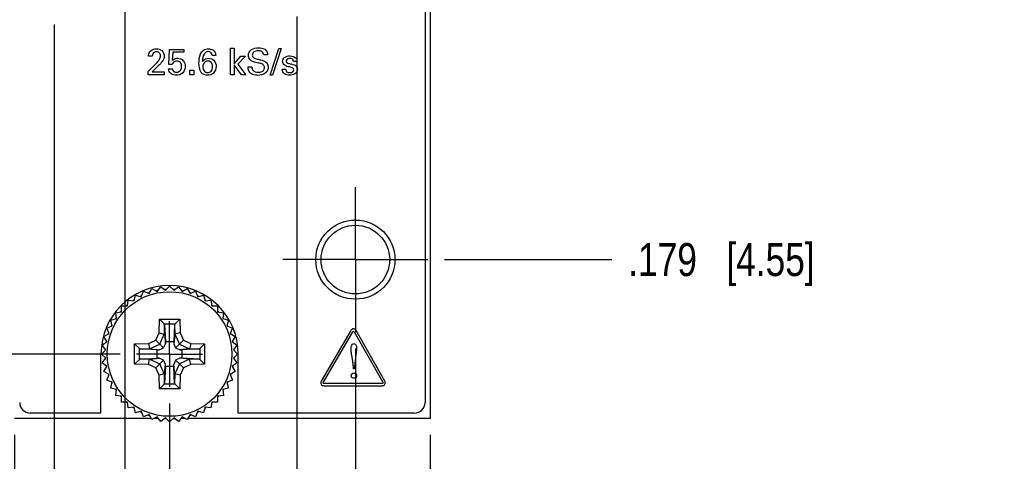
# Model space of a CAD drawing. Header units: inches. Extents: x 0 to 34, y 0 to 22.
# Tile 4 of 47: x 8.5 to 12.2, y 5.6 to 7.2. Entities that reach past the tile are written whole.
import ezdxf

# ---------------------------------------------------------------- set-up
doc = ezdxf.new("R2010")
doc.units = ezdxf.units.IN
doc.header["$LTSCALE"] = 1.87
doc.header["$MEASUREMENT"] = 0
doc.linetypes.add('CENTER', pattern=[0.6, 0.375, -0.075, 0.075, -0.075])
doc.layers.get('0').update_dxf_attribs({"linetype": 'CONTINUOUS'})
for name, color, linetype in [('02___PRT_ALL_AXES', 7, 'CONTINUOUS'), ('DEFAULT_1', 7, 'CENTER'), ('DIMENSIONS', 7, 'CONTINUOUS')]:
    doc.layers.add(name, color=color, linetype=linetype)
doc.styles.get("Standard").update_dxf_attribs({"font": 'txt', "width": 0.8})
doc.dimstyles.new('DIMSTYLE_1', dxfattribs={"dimtxt": 0.125, "dimasz": 0.18, "dimexe": 0.125, "dimexo": 0.0625, "dimgap": 0.09, "dimtad": 0, "dimtih": 1, "dimtoh": 1, "dimdec": 3, "dimlfac": 0.5, "dimzin": 4, "dimdsep": 46, "dimtxsty": 'STANDARD', "dimblk": '_FILLED', "dimblk1": '_FILLED', "dimblk2": '_FILLED', "dimcen": 0.09, "dimadec": 0, "dimazin": 0, "dimtp": 0.001, "dimtm": 0.001, "dimtfac": 1, "dimtdec": 3, "dimtofl": 0, "dimtmove": 0, "dimatfit": 3, "dimldrblk": '_FILLED', "dimfxl": 1, "dimtolj": 1, "dimtzin": 4, "dimarcsym": 0})

# ---------------------------------------------------------------- blocks, each defined once
blk = doc.blocks.new('*D0')
at = {"layer": 'DIMENSIONS', "color": 2, "linetype": 'CONTINUOUS'}
blk.add_line((8.4932, 5.6614), (8.4932, 5.0364), dxfattribs=at)
at = {"layer": 'DIMENSIONS', "color": 2, "linetype": 'CONTINUOUS', "insert": (8.4307, 4.9739), "char_height": 0.125, "width": 1.125, "attachment_point": 3, "rotation": 90, "line_spacing_factor": 0.9}
blk.add_mtext('.294{\\Ftxt.shx;\\W1.000000;\\H0.125000; }[7.47]', dxfattribs=at)
blk = doc.blocks.new('_FILLED')
at = {"color": 0, "linetype": 'BYBLOCK'}
blk.add_solid([(0, 0), (-1, 0.174), (-1, -0.174)], dxfattribs=at)
blk = doc.blocks.new('*D1')
at = {"layer": 'DIMENSIONS', "color": 2, "linetype": 'CONTINUOUS'}
blk.add_line((9.0812, 5.7804), (9.0812, 5.0364), dxfattribs=at)
at = {"layer": 'DIMENSIONS', "color": 2, "linetype": 'CONTINUOUS', "insert": (9.0187, 4.9739), "char_height": 0.125, "width": 0.825, "attachment_point": 3, "rotation": 90, "line_spacing_factor": 0.9}
blk.add_mtext('.000{\\Ftxt.shx;\\W1.000000;\\H0.125000; }[0]', dxfattribs=at)
blk = doc.blocks.new('*D2')
at = {"layer": 'DIMENSIONS', "color": 2, "linetype": 'CONTINUOUS'}
blk.add_line((8.6432, 7.2174), (8.6432, 5.0364), dxfattribs=at)
at = {"layer": 'DIMENSIONS', "color": 2, "linetype": 'CONTINUOUS', "insert": (8.5807, 4.9739), "char_height": 0.125, "width": 1.125, "attachment_point": 3, "rotation": 90, "line_spacing_factor": 0.9}
blk.add_mtext('.219{\\Ftxt.shx;\\W1.000000;\\H0.125000; }[5.56]', dxfattribs=at)
blk = doc.blocks.new('*D3')
at = {"layer": 'DIMENSIONS', "color": 2, "linetype": 'CONTINUOUS'}
blk.add_line((9.7852, 5.9884), (9.7852, 5.0364), dxfattribs=at)
at = {"layer": 'DIMENSIONS', "color": 2, "linetype": 'CONTINUOUS', "insert": (9.7227, 4.9739), "char_height": 0.125, "width": 1.125, "attachment_point": 3, "rotation": 90, "line_spacing_factor": 0.9}
blk.add_mtext('.352{\\Ftxt.shx;\\W1.000000;\\H0.125000; }[8.94]', dxfattribs=at)
blk = doc.blocks.new('*D4')
at = {"layer": 'DIMENSIONS', "color": 2, "linetype": 'CONTINUOUS'}
blk.add_line((10.0692, 5.6614), (10.0692, 5.0364), dxfattribs=at)
at = {"layer": 'DIMENSIONS', "color": 2, "linetype": 'CONTINUOUS', "insert": (10.0067, 4.9739), "char_height": 0.125, "width": 1.225, "attachment_point": 3, "rotation": 90, "line_spacing_factor": 0.9}
blk.add_mtext('.494{\\Ftxt.shx;\\W1.000000;\\H0.125000; }[12.55]', dxfattribs=at)
blk = doc.blocks.new('*D5')
at = {"layer": 'DIMENSIONS', "color": 2, "linetype": 'CONTINUOUS'}
blk.add_line((9.5632, 7.2474), (9.5632, 5.0364), dxfattribs=at)
at = {"layer": 'DIMENSIONS', "color": 2, "linetype": 'CONTINUOUS', "insert": (9.5007, 4.9739), "char_height": 0.125, "width": 1.125, "attachment_point": 3, "rotation": 90, "line_spacing_factor": 0.9}
blk.add_mtext('.241{\\Ftxt.shx;\\W1.000000;\\H0.125000; }[6.12]', dxfattribs=at)
blk = doc.blocks.new('*D6')
at = {"layer": 'DIMENSIONS', "color": 2, "linetype": 'CONTINUOUS'}
blk.add_line((8.9122, 7.6211), (8.9122, 5.0364), dxfattribs=at)
at = {"layer": 'DIMENSIONS', "color": 2, "linetype": 'CONTINUOUS', "insert": (8.8497, 4.9739), "char_height": 0.125, "width": 1.925, "attachment_point": 3, "rotation": 90, "line_spacing_factor": 0.9}
blk.add_mtext('PIN 1-A .084{\\Ftxt.shx;\\W1.000000;\\H0.125000; }[2.15]', dxfattribs=at)
blk = doc.blocks.new('*D14')
at = {"layer": 'DIMENSIONS', "color": 2, "linetype": 'CONTINUOUS'}
blk.add_line((8.4307, 5.7239), (7.8057, 5.7239), dxfattribs=at)
at = {"layer": 'DIMENSIONS', "color": 2, "linetype": 'CONTINUOUS', "insert": (7.7432, 5.7864), "char_height": 0.125, "width": 1.025, "attachment_point": 3, "line_spacing_factor": 0.9}
blk.add_mtext('.122{\\Ftxt.shx;\\W1.000000;\\H0.125000; }[3.1]', dxfattribs=at)
blk = doc.blocks.new('*D15')
at = {"layer": 'DIMENSIONS', "color": 2, "linetype": 'CONTINUOUS'}
blk.add_line((8.8937, 5.9679), (7.8057, 5.9679), dxfattribs=at)
at = {"layer": 'DIMENSIONS', "color": 2, "linetype": 'CONTINUOUS', "insert": (7.7432, 6.0304), "char_height": 0.125, "width": 0.825, "attachment_point": 3, "line_spacing_factor": 0.9}
blk.add_mtext('.000{\\Ftxt.shx;\\W1.000000;\\H0.125000; }[0]', dxfattribs=at)
blk = doc.blocks.new('*D16')
at = {"layer": 'DIMENSIONS', "color": 2, "linetype": 'CONTINUOUS'}
blk.add_line((8.5847, 7.3099), (7.8057, 7.3099), dxfattribs=at)
at = {"layer": 'DIMENSIONS', "color": 2, "linetype": 'CONTINUOUS', "insert": (7.7432, 7.3724), "char_height": 0.125, "width": 1.225, "attachment_point": 3, "line_spacing_factor": 0.9}
blk.add_mtext('.671{\\Ftxt.shx;\\W1.000000;\\H0.125000; }[17.04]', dxfattribs=at)
blk = doc.blocks.new('*D17')
at = {"layer": 'DIMENSIONS', "color": 2, "linetype": 'CONTINUOUS'}
blk.add_line((8.8418, 7.6879), (7.8057, 7.6879), dxfattribs=at)
at = {"layer": 'DIMENSIONS', "color": 2, "linetype": 'CONTINUOUS', "insert": (7.7432, 7.7504), "char_height": 0.125, "width": 2.025, "attachment_point": 3, "line_spacing_factor": 0.9}
blk.add_mtext('PIN 1-A .860{\\Ftxt.shx;\\W1.000000;\\H0.125000; }[21.84]', dxfattribs=at)
blk = doc.blocks.new('*D18')
at = {"layer": 'DIMENSIONS', "color": 2, "linetype": 'CONTINUOUS'}
blk.add_line((8.5847, 14.2639), (7.8057, 14.2639), dxfattribs=at)
at = {"layer": 'DIMENSIONS', "color": 2, "linetype": 'CONTINUOUS', "insert": (7.7432, 14.3264), "char_height": 0.125, "width": 1.425, "attachment_point": 3, "line_spacing_factor": 0.9}
blk.add_mtext('4.148{\\Ftxt.shx;\\W1.000000;\\H0.125000; }[105.36]', dxfattribs=at)
blk = doc.blocks.new('*D21')
at = {"layer": 'DIMENSIONS', "color": 2, "linetype": 'CONTINUOUS'}
blk.add_line((10.1317, 15.8519), (10.7567, 15.8519), dxfattribs=at)
at = {"layer": 'DIMENSIONS', "color": 2, "linetype": 'CONTINUOUS', "insert": (10.8192, 15.9144), "char_height": 0.125, "width": 1.425, "attachment_point": 1, "line_spacing_factor": 0.9}
blk.add_mtext('4.942{\\Ftxt.shx;\\W1.000000;\\H0.125000; }[125.53]', dxfattribs=at)
blk = doc.blocks.new('*D22')
at = {"layer": 'DIMENSIONS', "color": 2, "linetype": 'CONTINUOUS'}
blk.add_line((9.6687, 15.6079), (10.7567, 15.6079), dxfattribs=at)
at = {"layer": 'DIMENSIONS', "color": 2, "linetype": 'CONTINUOUS', "insert": (10.8192, 15.6704), "char_height": 0.125, "width": 1.425, "attachment_point": 1, "line_spacing_factor": 0.9}
blk.add_mtext('4.820{\\Ftxt.shx;\\W1.000000;\\H0.125000; }[122.43]', dxfattribs=at)
blk = doc.blocks.new('*D23')
at = {"layer": 'DIMENSIONS', "color": 2, "linetype": 'CONTINUOUS'}
blk.add_line((9.9617, 14.2999), (10.7567, 14.2999), dxfattribs=at)
at = {"layer": 'DIMENSIONS', "color": 2, "linetype": 'CONTINUOUS', "insert": (10.8192, 14.3624), "char_height": 0.125, "width": 1.425, "attachment_point": 1, "line_spacing_factor": 0.9}
blk.add_mtext('4.166{\\Ftxt.shx;\\W1.000000;\\H0.125000; }[105.82]', dxfattribs=at)
blk = doc.blocks.new('*D24')
at = {"layer": 'DIMENSIONS', "color": 2, "linetype": 'CONTINUOUS'}
blk.add_line((9.9617, 13.3179), (10.7567, 13.3179), dxfattribs=at)
at = {"layer": 'DIMENSIONS', "color": 2, "linetype": 'CONTINUOUS', "insert": (10.8192, 13.3804), "char_height": 0.125, "width": 1.325, "attachment_point": 1, "line_spacing_factor": 0.9}
blk.add_mtext('3.675{\\Ftxt.shx;\\W1.000000;\\H0.125000; }[93.35]', dxfattribs=at)
blk = doc.blocks.new('*D25')
at = {"layer": 'DIMENSIONS', "color": 2, "linetype": 'CONTINUOUS'}
blk.add_line((9.9617, 8.4159), (10.7567, 8.4159), dxfattribs=at)
at = {"layer": 'DIMENSIONS', "color": 2, "linetype": 'CONTINUOUS', "insert": (10.8192, 8.4784), "char_height": 0.125, "width": 1.325, "attachment_point": 1, "line_spacing_factor": 0.9}
blk.add_mtext('1.224{\\Ftxt.shx;\\W1.000000;\\H0.125000; }[31.09]', dxfattribs=at)
blk = doc.blocks.new('*D26')
at = {"layer": 'DIMENSIONS', "color": 2, "linetype": 'CONTINUOUS'}
blk.add_line((9.9617, 7.4339), (10.7567, 7.4339), dxfattribs=at)
at = {"layer": 'DIMENSIONS', "color": 2, "linetype": 'CONTINUOUS', "insert": (10.8192, 7.4964), "char_height": 0.125, "width": 1.225, "attachment_point": 1, "line_spacing_factor": 0.9}
blk.add_mtext('.733{\\Ftxt.shx;\\W1.000000;\\H0.125000; }[18.62]', dxfattribs=at)
blk = doc.blocks.new('*D27')
at = {"layer": 'DIMENSIONS', "color": 2, "linetype": 'CONTINUOUS'}
blk.add_line((10.1227, 6.3259), (10.7567, 6.3259), dxfattribs=at)
at = {"layer": 'DIMENSIONS', "color": 2, "linetype": 'CONTINUOUS', "insert": (10.8192, 6.3884), "char_height": 0.125, "width": 1.125, "attachment_point": 1, "line_spacing_factor": 0.9}
blk.add_mtext('.179{\\Ftxt.shx;\\W1.000000;\\H0.125000; }[4.55]', dxfattribs=at)

msp = doc.modelspace()

# ---------------------------------------------------------------- linework, layer by layer
at = {"color": 7, "linetype": 'CONTINUOUS'}
for p, q in [((10.0692, 15.8519), (10.0692, 5.7239)), ((10.0492, 15.7919), (10.0492, 5.7839)), ((8.9741, 6.1851), (8.9826, 6.2058)), ((8.9826, 6.2058), (9.0033, 6.1972)), ((9.0033, 6.1972), (9.0145, 6.2166)), ((9.0145, 6.2166), (9.0339, 6.2054)), ((9.0339, 6.2054), (9.0476, 6.2232)), ((9.0476, 6.2232), (9.0653, 6.2095)), ((9.0653, 6.2095), (9.0812, 6.2254)), ((9.0812, 6.2254), (9.097, 6.2095)), ((9.097, 6.2095), (9.1148, 6.2232)), ((9.1148, 6.2232), (9.1284, 6.2054)), ((9.1284, 6.2054), (9.1478, 6.2166)), ((9.1478, 6.2166), (9.159, 6.1972)), ((9.159, 6.1972), (9.1797, 6.2058)), ((9.1797, 6.2058), (9.1883, 6.1851)), ((8.9215, 6.15), (8.9244, 6.1722)), ((8.9244, 6.1722), (8.9466, 6.1692)), ((8.9466, 6.1692), (8.9524, 6.1909)), ((8.9524, 6.1909), (8.9741, 6.1851)), ((9.1883, 6.1851), (9.2099, 6.1909)), ((9.2099, 6.1909), (9.2157, 6.1692)), ((9.2157, 6.1692), (9.2379, 6.1722)), ((9.2379, 6.1722), (9.2408, 6.15)), ((8.8769, 6.1246), (8.8991, 6.1276)), ((8.8798, 6.1024), (8.8769, 6.1246)), ((8.8991, 6.15), (8.9215, 6.15)), ((8.8991, 6.1276), (8.8991, 6.15)), ((8.9197, 6.1521), (8.9194, 6.1519)), ((9.2408, 6.15), (9.2632, 6.15)), ((9.2632, 6.15), (9.2632, 6.1276)), ((9.2632, 6.1276), (9.2854, 6.1246)), ((9.2854, 6.1246), (9.2825, 6.1024)), ((8.8582, 6.0966), (8.8798, 6.1024)), ((8.864, 6.075), (8.8582, 6.0966)), ((9.0415, 6.048), (9.0424, 6.1004)), ((9.0424, 6.1004), (9.12, 6.1004)), ((9.0424, 6.1004), (9.0601, 6.0824)), ((9.0601, 6.0824), (9.1023, 6.0824)), ((9.12, 6.1004), (9.1023, 6.0824)), ((9.12, 6.1004), (9.1209, 6.048)), ((9.2825, 6.1024), (9.3042, 6.0966)), ((9.3042, 6.0966), (9.2984, 6.075)), ((8.8325, 6.0345), (8.8519, 6.0457)), ((8.8433, 6.0664), (8.864, 6.075)), ((8.8519, 6.0457), (8.8433, 6.0664)), ((8.8492, 6.0467), (8.849, 6.0462)), ((9.029, 6.02), (9.0415, 6.048)), ((9.0415, 6.048), (9.0612, 6.0436)), ((9.0614, 6.0433), (9.062, 6.0785)), ((9.062, 6.0785), (9.0654, 6.0149)), ((9.1003, 6.0785), (9.0969, 6.0149)), ((9.1003, 6.0785), (9.101, 6.0433)), ((9.1209, 6.048), (9.1011, 6.0436)), ((9.1209, 6.048), (9.1333, 6.02)), ((9.2984, 6.075), (9.3191, 6.0664)), ((9.3191, 6.0664), (9.3105, 6.0457)), ((9.3105, 6.0457), (9.3299, 6.0345)), ((8.8259, 6.0015), (8.8437, 6.0151)), ((8.8437, 6.0151), (8.8325, 6.0345)), ((8.9487, 6.0067), (9.0011, 6.0076)), ((9.0011, 6.0076), (9.029, 6.02)), ((9.0011, 6.0076), (9.0055, 5.9879)), ((9.029, 6.02), (9.044, 6.005)), ((9.044, 6.005), (9.0612, 6.0436)), ((9.0581, 5.9909), (9.0653, 6.0071)), ((9.0612, 6.0436), (9.0614, 6.0433)), ((9.0614, 6.0433), (9.0653, 6.0071)), ((9.0653, 6.0071), (9.0654, 6.0149)), ((9.0654, 6.0149), (9.0969, 6.0149)), ((9.0969, 6.0149), (9.097, 6.0071)), ((9.101, 6.0433), (9.097, 6.0071)), ((9.097, 6.0071), (9.1042, 5.9909)), ((9.101, 6.0433), (9.1011, 6.0436)), ((9.1011, 6.0436), (9.1183, 6.005)), ((9.1333, 6.02), (9.1183, 6.005)), ((9.1333, 6.02), (9.1613, 6.0076)), ((9.1613, 6.0076), (9.1569, 5.9879)), ((9.1613, 6.0076), (9.2137, 6.0067)), ((9.3299, 6.0345), (9.3187, 6.0151)), ((9.3187, 6.0151), (9.3364, 6.0015)), ((8.8237, 5.9679), (8.8395, 5.9837)), ((8.8395, 5.9837), (8.8259, 6.0015)), ((8.9487, 5.9291), (8.9487, 6.0067)), ((8.9487, 6.0067), (8.9666, 5.989)), ((8.9666, 5.9468), (8.9666, 5.989)), ((8.9706, 5.9871), (9.0058, 5.9877)), ((9.0341, 5.9836), (8.9706, 5.9871)), ((9.0055, 5.9879), (9.044, 6.005)), ((9.0058, 5.9877), (9.0055, 5.9879)), ((9.0058, 5.9877), (9.042, 5.9838)), ((9.0341, 5.9836), (9.042, 5.9838)), ((9.0341, 5.9522), (9.0341, 5.9836)), ((9.042, 5.9838), (9.0581, 5.9909)), ((9.044, 6.005), (9.0581, 5.9909)), ((9.1183, 6.005), (9.1042, 5.9909)), ((9.1042, 5.9909), (9.1203, 5.9838)), ((9.1183, 6.005), (9.1569, 5.9879)), ((9.1566, 5.9877), (9.1203, 5.9838)), ((9.1203, 5.9838), (9.1282, 5.9836)), ((9.1918, 5.9871), (9.1282, 5.9836)), ((9.1282, 5.9836), (9.1282, 5.9522)), ((9.1569, 5.9879), (9.1566, 5.9877)), ((9.1566, 5.9877), (9.1918, 5.9871)), ((9.2137, 6.0067), (9.1957, 5.9889)), ((9.1957, 5.9889), (9.1957, 5.9468)), ((9.2137, 6.0067), (9.2137, 5.9291)), ((9.3364, 6.0015), (9.3228, 5.9837)), ((9.3228, 5.9837), (9.3387, 5.9679)), ((8.8395, 5.9521), (8.8237, 5.9679)), ((8.8259, 5.9343), (8.8395, 5.9521)), ((8.8437, 5.9206), (8.8259, 5.9343)), ((8.9487, 5.9291), (8.9666, 5.9468)), ((8.9706, 5.9487), (9.0341, 5.9522)), ((9.0058, 5.9481), (8.9706, 5.9487)), ((9.0011, 5.9282), (9.0055, 5.9479)), ((9.0055, 5.9479), (9.0058, 5.9481)), ((9.0055, 5.9479), (9.044, 5.9307)), ((9.0058, 5.9481), (9.042, 5.952)), ((9.042, 5.952), (9.0341, 5.9522)), ((9.0581, 5.9448), (9.042, 5.952)), ((9.044, 5.9307), (9.0581, 5.9448)), ((9.0653, 5.9287), (9.0581, 5.9448)), ((9.1042, 5.9448), (9.097, 5.9287)), ((9.1203, 5.952), (9.1042, 5.9448)), ((9.1183, 5.9307), (9.1042, 5.9448)), ((9.1569, 5.9479), (9.1183, 5.9307)), ((9.1282, 5.9522), (9.1203, 5.952)), ((9.1566, 5.9481), (9.1203, 5.952)), ((9.1918, 5.9487), (9.1282, 5.9522)), ((9.1918, 5.9487), (9.1566, 5.9481)), ((9.1566, 5.9481), (9.1569, 5.9479)), ((9.1613, 5.9282), (9.1569, 5.9479)), ((9.2137, 5.9291), (9.1957, 5.9468)), ((9.3364, 5.9343), (9.3187, 5.9206)), ((9.3387, 5.9679), (9.3228, 5.9521)), ((9.3228, 5.9521), (9.3364, 5.9343)), ((8.8325, 5.9012), (8.8437, 5.9206)), ((8.8519, 5.89), (8.8325, 5.9012)), ((9.0011, 5.9282), (8.9487, 5.9291)), ((9.029, 5.9157), (9.0011, 5.9282)), ((9.029, 5.9157), (9.044, 5.9307)), ((9.0415, 5.8878), (9.029, 5.9157)), ((9.0612, 5.8922), (9.044, 5.9307)), ((9.0614, 5.8925), (9.0653, 5.9287)), ((9.0654, 5.9209), (9.062, 5.8573)), ((9.0654, 5.9209), (9.0653, 5.9287)), ((9.0969, 5.9209), (9.0654, 5.9209)), ((9.0969, 5.9209), (9.097, 5.9287)), ((9.1003, 5.8573), (9.0969, 5.9209)), ((9.101, 5.8925), (9.097, 5.9287)), ((9.1183, 5.9307), (9.1011, 5.8922)), ((9.1333, 5.9157), (9.1183, 5.9307)), ((9.1333, 5.9157), (9.1209, 5.8878)), ((9.1613, 5.9282), (9.1333, 5.9157)), ((9.2137, 5.9291), (9.1613, 5.9282)), ((9.3299, 5.9012), (9.3105, 5.89)), ((9.3187, 5.9206), (9.3299, 5.9012)), ((8.8433, 5.8694), (8.8519, 5.89)), ((8.864, 5.8608), (8.8433, 5.8694)), ((8.8582, 5.8391), (8.864, 5.8608)), ((9.0612, 5.8922), (9.0415, 5.8878)), ((9.0424, 5.8354), (9.0415, 5.8878)), ((9.0614, 5.8925), (9.0612, 5.8922)), ((9.062, 5.8573), (9.0614, 5.8925)), ((9.101, 5.8925), (9.1003, 5.8573)), ((9.1011, 5.8922), (9.101, 5.8925)), ((9.1209, 5.8878), (9.1011, 5.8922)), ((9.1209, 5.8878), (9.12, 5.8354)), ((9.3191, 5.8694), (9.2984, 5.8608)), ((9.2984, 5.8608), (9.3042, 5.8391)), ((9.3105, 5.89), (9.3191, 5.8694)), ((8.8798, 5.8334), (8.8582, 5.8391)), ((8.8769, 5.8111), (8.8798, 5.8334)), ((9.0601, 5.8534), (9.0424, 5.8354)), ((9.12, 5.8354), (9.0424, 5.8354)), ((9.1023, 5.8534), (9.0601, 5.8534)), ((9.12, 5.8354), (9.1022, 5.8534)), ((9.3042, 5.8391), (9.2825, 5.8334)), ((9.2825, 5.8334), (9.2854, 5.8111)), ((8.8991, 5.8082), (8.8769, 5.8111)), ((8.8991, 5.7858), (8.8991, 5.8082)), ((8.9215, 5.7858), (8.8991, 5.7858)), ((8.9244, 5.7636), (8.9215, 5.7858)), ((9.2408, 5.7858), (9.2379, 5.7636)), ((9.2632, 5.7858), (9.2408, 5.7858)), ((9.2854, 5.8111), (9.2632, 5.8082)), ((9.2632, 5.8082), (9.2632, 5.7858)), ((8.9466, 5.7665), (8.9244, 5.7636)), ((8.9524, 5.7449), (8.9466, 5.7665)), ((8.9741, 5.7507), (8.9524, 5.7449)), ((8.9826, 5.73), (8.9741, 5.7507)), ((9.1883, 5.7507), (9.1797, 5.73)), ((9.2099, 5.7449), (9.1883, 5.7507)), ((9.2157, 5.7665), (9.2099, 5.7449)), ((9.2379, 5.7636), (9.2157, 5.7665)), ((9.0118, 5.7239), (8.4932, 5.7239)), ((8.8212, 5.7439), (8.5532, 5.7439)), ((9.0033, 5.7386), (8.9826, 5.73)), ((9.0145, 5.7192), (9.0033, 5.7386)), ((9.0339, 5.7304), (9.0145, 5.7192)), ((9.0389, 5.7239), (9.0227, 5.7239)), ((9.0476, 5.7126), (9.0339, 5.7304)), ((9.0653, 5.7262), (9.0476, 5.7126)), ((9.0812, 5.7104), (9.0653, 5.7262)), ((9.097, 5.7262), (9.0812, 5.7104)), ((9.1148, 5.7126), (9.097, 5.7262)), ((9.1284, 5.7304), (9.1148, 5.7126)), ((9.1397, 5.7239), (9.1234, 5.7239)), ((9.1478, 5.7192), (9.1284, 5.7304)), ((9.159, 5.7386), (9.1478, 5.7192)), ((10.0692, 5.7239), (9.1505, 5.7239)), ((9.1797, 5.73), (9.159, 5.7386)), ((10.0092, 5.7439), (9.3412, 5.7439))]:
    msp.add_line(p, q, dxfattribs=at)
at = {"color": 40, "linetype": 'CONTINUOUS'}
for p, q in [((9.3125, 7.1278), (9.3255, 7.1278)), ((9.3125, 7.0267), (9.3125, 7.1278)), ((9.3255, 7.1278), (9.3255, 7.068)), ((9.0157, 7.0966), (9.0012, 7.0966)), ((9.0787, 7.0656), (9.0812, 7.1229)), ((9.0812, 7.1229), (9.1352, 7.1229)), ((9.0931, 7.1116), (9.0913, 7.0805)), ((9.1352, 7.1116), (9.0931, 7.1116)), ((9.1352, 7.1229), (9.1352, 7.1116)), ((9.2564, 7.1001), (9.242, 7.1001)), ((9.3255, 7.068), (9.3516, 7.0965)), ((9.3687, 7.0965), (9.3392, 7.0669)), ((9.3516, 7.0965), (9.3687, 7.0965)), ((9.4525, 7.102), (9.438, 7.102)), ((9.4621, 7.0245), (9.4946, 7.1258)), ((9.5037, 7.1258), (9.4713, 7.0245)), ((9.4946, 7.1258), (9.5037, 7.1258)), ((8.9998, 7.0393), (9.0249, 7.0641)), ((9.032, 7.0537), (9.0152, 7.0377)), ((9.0913, 7.0656), (9.0787, 7.0656)), ((9.3534, 7.0267), (9.3255, 7.0644)), ((9.3255, 7.0644), (9.3255, 7.0267)), ((9.3392, 7.0669), (9.3705, 7.0267)), ((9.3785, 7.056), (9.393, 7.056)), ((9.5636, 7.0771), (9.5502, 7.0771)), ((8.9998, 7.0267), (8.9998, 7.0393)), ((9.0609, 7.0267), (8.9998, 7.0267)), ((9.0152, 7.0377), (9.0609, 7.0377)), ((9.0609, 7.0377), (9.0609, 7.0267)), ((9.0774, 7.0495), (9.0919, 7.0495)), ((9.1581, 7.0434), (9.1735, 7.0434)), ((9.1581, 7.0267), (9.1581, 7.0434)), ((9.1735, 7.0267), (9.1581, 7.0267)), ((9.1735, 7.0434), (9.1735, 7.0267)), ((9.3255, 7.0267), (9.3125, 7.0267)), ((9.3705, 7.0267), (9.3534, 7.0267)), ((9.4713, 7.0245), (9.4621, 7.0245)), ((9.508, 7.0474), (9.5217, 7.0474)), ((9.7675, 6.0567), (9.6561, 5.8654)), ((9.6638, 5.8609), (9.7751, 6.0523)), ((9.7802, 6.0523), (9.8888, 5.861)), ((9.8965, 5.8654), (9.7878, 6.0566)), ((9.789, 5.9849), (9.7804, 5.9115)), ((9.7779, 5.9115), (9.7762, 5.9322)), ((9.7804, 5.9115), (9.7779, 5.9115)), ((9.8861, 5.8565), (9.6663, 5.8565)), ((9.6663, 5.8477), (9.8861, 5.8477))]:
    msp.add_line(p, q, dxfattribs=at)
at = {"color": 7, "linetype": 'CONTINUOUS'}
msp.add_circle((9.0812, 5.9679), 0.2362, dxfattribs=at)
for centre, radius, start, end in [((9.0811, 5.968), 0.2449, 108.7562, 109.4996), ((9.0811, 5.968), 0.2449, 108.5805, 108.7561), ((9.0811, 5.968), 0.2449, 108.0016, 108.5804), ((9.0812, 5.9677), 0.2452, 101.4065, 101.9962), ((9.0812, 5.9677), 0.2452, 101.2427, 101.4065), ((9.0812, 5.9676), 0.2453, 100.501, 101.2427), ((9.0811, 5.9683), 0.2445, 94.2569, 94.4993), ((9.0811, 5.9685), 0.2444, 93.7473, 94.2569), ((9.0811, 5.9688), 0.2441, 92.9958, 93.7473), ((9.0811, 5.9667), 0.2462, 86.2559, 86.9989), ((9.0811, 5.9668), 0.2461, 85.6967, 86.2559), ((9.0811, 5.9669), 0.246, 85.5074, 85.6967), ((9.0813, 5.9688), 0.2441, 78.7428, 79.4856), ((9.0812, 5.9683), 0.2446, 78.548, 78.743), ((9.0811, 5.968), 0.2449, 77.9898, 78.5479), ((9.0811, 5.9674), 0.2455, 71.4458, 72.0088), ((9.0812, 5.9677), 0.2452, 71.2572, 71.4458), ((9.0813, 5.968), 0.2449, 70.5164, 71.2573), ((9.081, 5.9682), 0.2447, 124.1411, 124.4977), ((9.0809, 5.9682), 0.2446, 122.9983, 124.1411), ((9.0812, 5.9679), 0.245, 115.5016, 117.0008), ((9.0807, 5.967), 0.2461, 63.7384, 64.4864), ((9.0805, 5.9667), 0.2463, 62.9947, 63.7384), ((9.0822, 5.9695), 0.2431, 56.2574, 57.0107), ((9.0827, 5.9701), 0.2423, 55.4975, 56.2573), ((9.0815, 5.9676), 0.2455, 138.752, 139.4948), ((9.0816, 5.9675), 0.2456, 138.4838, 138.752), ((9.0816, 5.9675), 0.2456, 138.0006, 138.4838), ((9.0809, 5.9682), 0.2446, 131.3106, 131.9988), ((9.081, 5.9681), 0.2447, 130.5001, 131.2424), ((9.0802, 5.9668), 0.2465, 48.7607, 49.4967), ((9.0803, 5.9668), 0.2464, 48.5707, 48.7607), ((9.0803, 5.9669), 0.2463, 48.012, 48.5708), ((9.0817, 5.9685), 0.2442, 41.411, 41.9875), ((9.0815, 5.9683), 0.2445, 41.2326, 41.4111), ((9.0813, 5.968), 0.2448, 40.4922, 41.2325), ((9.0816, 5.9677), 0.2455, 146.2603, 147.0103), ((9.0812, 5.9679), 0.245, 145.5101, 146.2603), ((9.0809, 5.9677), 0.2453, 33.7596, 34.5104), ((9.0814, 5.968), 0.2447, 33.0126, 33.7596), ((9.0824, 5.9675), 0.2463, 161.3552, 161.9922), ((9.0824, 5.9675), 0.2463, 160.5081, 161.2429), ((9.0802, 5.9683), 0.2439, 153.739, 154.4943), ((9.0807, 5.9681), 0.2445, 152.9929, 153.739), ((9.0805, 5.9676), 0.2457, 26.2481, 26.9952), ((9.0804, 5.9675), 0.2459, 25.5005, 26.2481), ((9.082, 5.9682), 0.2442, 18.7537, 19.499), ((9.0818, 5.9681), 0.2444, 18.5718, 18.7538), ((9.0816, 5.9681), 0.2445, 17.9981, 18.5718), ((9.0803, 5.9681), 0.2441, 168.7671, 169.5109), ((9.0798, 5.9682), 0.2435, 168.5299, 168.7669), ((9.0793, 5.9683), 0.2431, 168.0092, 168.53), ((9.0809, 5.9678), 0.2453, 11.3927, 12.0022), ((9.081, 5.9678), 0.2452, 11.2486, 11.3927), ((9.0811, 5.9679), 0.245, 10.5061, 11.2487), ((9.0817, 5.9678), 0.2455, 176.2391, 176.9854), ((9.0821, 5.9678), 0.2459, 175.6845, 176.2391), ((9.0822, 5.9678), 0.2461, 175.4908, 175.6846), ((9.0811, 5.9679), 0.2451, 4.2032, 4.4966), ((9.0811, 5.9679), 0.2451, 3.747, 4.2032), ((9.081, 5.9679), 0.2451, 2.9986, 3.747), ((9.0817, 5.968), 0.2455, 183.0146, 183.7608), ((9.0821, 5.968), 0.2459, 183.7608, 184.3061), ((9.0822, 5.968), 0.2461, 184.3061, 184.5091), ((9.0811, 5.9679), 0.2451, 355.5033, 355.7878), ((9.0811, 5.9679), 0.2451, 355.7878, 356.2529), ((9.081, 5.9679), 0.2451, 356.2529, 357.0015), ((9.0803, 5.9677), 0.2441, 190.4891, 191.2326), ((9.0798, 5.9676), 0.2436, 191.2328, 191.443), ((9.0793, 5.9675), 0.2431, 191.4429, 191.9908), ((9.0809, 5.968), 0.2453, 347.9978, 348.5808), ((9.081, 5.968), 0.2452, 348.5808, 348.7511), ((9.0811, 5.9679), 0.245, 348.751, 349.494), ((9.0824, 5.9683), 0.2463, 198.0077, 199.492), ((9.0802, 5.9674), 0.2439, 205.5051, 206.2602), ((9.0807, 5.9677), 0.2445, 206.2602, 207.0077), ((9.0805, 5.9682), 0.2457, 333.0055, 333.7512), ((9.0804, 5.9683), 0.2459, 333.7512, 334.4989), ((9.082, 5.9676), 0.2442, 340.5012, 341.2457), ((9.0818, 5.9677), 0.2444, 341.2457, 341.3808), ((9.0816, 5.9677), 0.2445, 341.3809, 342.0017), ((9.0816, 5.9681), 0.2455, 212.9906, 213.7389), ((9.0812, 5.9679), 0.245, 213.7389, 214.489), ((9.0809, 5.9681), 0.2453, 325.4889, 326.2396), ((9.0814, 5.9678), 0.2447, 326.2395, 326.9881), ((8.5532, 5.7839), 0.04, 180, 270), ((9.0815, 5.9682), 0.2455, 220.5056, 221.2472), ((9.0816, 5.9683), 0.2456, 221.2471, 221.4466), ((9.0816, 5.9683), 0.2456, 221.4467, 221.9991), ((9.0809, 5.9676), 0.2446, 228.001, 228.6304), ((9.0809, 5.9676), 0.2447, 228.6304, 228.7569), ((9.081, 5.9677), 0.2447, 228.7569, 229.5), ((9.0802, 5.969), 0.2465, 310.5035, 311.2386), ((9.0803, 5.969), 0.2464, 311.2387, 311.3705), ((9.0803, 5.9689), 0.2463, 311.3705, 311.9879), ((9.0818, 5.9673), 0.2442, 318.0123, 318.519), ((9.0815, 5.9675), 0.2445, 318.5189, 318.7666), ((9.0813, 5.9677), 0.2448, 318.7667, 319.5081), ((10.0092, 5.7839), 0.04, 270, 360), ((9.081, 5.9676), 0.2447, 235.5018, 235.807), ((9.0809, 5.9676), 0.2446, 235.807, 237.0022), ((9.0812, 5.9679), 0.245, 242.9998, 244.4979), ((9.0807, 5.9688), 0.246, 295.5131, 296.2611), ((9.0805, 5.9691), 0.2463, 296.261, 297.0059), ((9.0822, 5.9663), 0.2431, 302.9898, 303.742), ((9.0827, 5.9657), 0.2423, 303.7422, 304.2321), ((9.0826, 5.9657), 0.2424, 304.2322, 304.5019), ((9.0811, 5.9678), 0.2449, 250.5006, 251.2432), ((9.0811, 5.9678), 0.2449, 251.2433, 251.9982), ((9.0812, 5.968), 0.2452, 258.0036, 258.5405), ((9.0812, 5.9681), 0.2452, 258.5404, 258.7567), ((9.0812, 5.9682), 0.2453, 258.7567, 259.4992), ((9.0811, 5.9674), 0.2446, 265.5001, 265.6902), ((9.0811, 5.9673), 0.2444, 265.6901, 266.2521), ((9.0811, 5.967), 0.2441, 266.252, 267.0049), ((9.0811, 5.9691), 0.2462, 273.0016, 273.7435), ((9.0811, 5.969), 0.2461, 273.7435, 274.2507), ((9.0811, 5.9689), 0.246, 274.2507, 274.4921), ((9.0813, 5.967), 0.2441, 280.5146, 281.2566), ((9.0812, 5.9674), 0.2445, 281.2564, 281.3988), ((9.0811, 5.9678), 0.2449, 281.3989, 282.0101), ((9.0811, 5.9684), 0.2455, 287.9911, 288.5024), ((9.0812, 5.9681), 0.2452, 288.5024, 288.7422), ((9.0813, 5.9678), 0.2449, 288.7421, 289.4838)]:
    msp.add_arc(centre, radius, start, end, dxfattribs=at)
msp.add_ellipse((8.9709, 5.9287), major_axis=(-0.0001, 0.02), ratio=0.487612, start_param=0.023739, end_param=0.442618, dxfattribs=at)
at = {"color": 40, "linetype": 'CONTINUOUS'}
for points, knots in [([(9.3799, 7.0997), (9.3799, 7.1081), (9.3904, 7.1262), (9.4091, 7.129), (9.4181, 7.129)], [0, 0, 0, 0, 0.483146, 1, 1, 1, 1]), ([(9.4181, 7.129), (9.4202, 7.129), (9.4301, 7.1285), (9.4409, 7.125), (9.4464, 7.1191)], [0, 0, 0, 0, 0.201932, 1, 1, 1, 1]), ([(9.0012, 7.0966), (9.0012, 7.098), (9.0015, 7.1057), (9.0053, 7.1136), (9.0101, 7.1178)], [0, 0, 0, 0, 0.184527, 1, 1, 1, 1]), ([(9.0315, 7.1134), (9.0264, 7.1134), (9.0167, 7.109), (9.0157, 7.0999), (9.0157, 7.0966)], [0, 0, 0, 0, 0.606286, 1, 1, 1, 1]), ([(9.0309, 7.1247), (9.038, 7.1247), (9.0545, 7.1211), (9.0607, 7.1045), (9.0607, 7.0966)], [0, 0, 0, 0, 0.474282, 1, 1, 1, 1]), ([(9.0469, 7.0977), (9.0469, 7.101), (9.0454, 7.1097), (9.0362, 7.1134), (9.0315, 7.1134)], [0, 0, 0, 0, 0.411636, 1, 1, 1, 1]), ([(9.0398, 7.0806), (9.041, 7.0823), (9.0446, 7.0874), (9.0469, 7.0936), (9.0469, 7.0977)], [0, 0, 0, 0, 0.332727, 1, 1, 1, 1]), ([(9.0607, 7.0966), (9.0607, 7.0951), (9.0605, 7.0861), (9.0544, 7.0784), (9.0498, 7.0726)], [0, 0, 0, 0, 0.167916, 1, 1, 1, 1]), ([(9.0913, 7.0805), (9.0922, 7.0814), (9.0976, 7.0866), (9.1054, 7.0894), (9.1116, 7.0894)], [0, 0, 0, 0, 0.171657, 1, 1, 1, 1]), ([(9.1116, 7.0894), (9.1195, 7.0894), (9.1363, 7.0823), (9.1404, 7.0654), (9.1404, 7.0577)], [0, 0, 0, 0, 0.505418, 1, 1, 1, 1]), ([(9.1926, 7.0705), (9.1926, 7.0823), (9.1943, 7.1007), (9.2088, 7.1214), (9.2217, 7.1248), (9.2282, 7.1248)], [0, 0, 0, 0, 0.492399, 0.734262, 1, 1, 1, 1]), ([(9.2274, 7.1144), (9.2215, 7.1144), (9.2061, 7.1036), (9.2066, 7.0865), (9.2062, 7.0769)], [0, 0, 0, 0, 0.382116, 1, 1, 1, 1]), ([(9.2062, 7.0769), (9.2071, 7.0782), (9.2119, 7.0854), (9.2215, 7.0891), (9.2286, 7.0891)], [0, 0, 0, 0, 0.18132, 1, 1, 1, 1]), ([(9.242, 7.1001), (9.242, 7.1042), (9.2389, 7.1125), (9.2308, 7.1144), (9.2274, 7.1144)], [0, 0, 0, 0, 0.555274, 1, 1, 1, 1]), ([(9.2282, 7.1248), (9.231, 7.1248), (9.2394, 7.124), (9.2474, 7.1198), (9.2512, 7.1157)], [0, 0, 0, 0, 0.336936, 1, 1, 1, 1]), ([(9.2286, 7.0891), (9.2358, 7.0891), (9.2526, 7.0835), (9.2576, 7.0665), (9.2576, 7.0582)], [0, 0, 0, 0, 0.469648, 1, 1, 1, 1]), ([(9.2512, 7.1157), (9.2523, 7.1144), (9.2555, 7.1097), (9.2562, 7.1039), (9.2564, 7.1001)], [0, 0, 0, 0, 0.31001, 1, 1, 1, 1]), ([(9.3903, 7.0799), (9.3885, 7.0812), (9.3826, 7.0862), (9.3799, 7.0943), (9.3799, 7.0997)], [0, 0, 0, 0, 0.295705, 1, 1, 1, 1]), ([(9.4169, 7.1173), (9.4113, 7.1173), (9.4001, 7.116), (9.3947, 7.1055), (9.3947, 7.1011)], [0, 0, 0, 0, 0.560312, 1, 1, 1, 1]), ([(9.3947, 7.1011), (9.3947, 7.0975), (9.3989, 7.0887), (9.408, 7.0873), (9.4127, 7.0862)], [0, 0, 0, 0, 0.422284, 1, 1, 1, 1]), ([(9.438, 7.102), (9.4378, 7.1068), (9.4321, 7.1167), (9.4217, 7.1173), (9.4169, 7.1173)], [0, 0, 0, 0, 0.498898, 1, 1, 1, 1]), ([(9.4464, 7.1191), (9.4476, 7.1177), (9.4513, 7.1127), (9.4522, 7.1063), (9.4525, 7.102)], [0, 0, 0, 0, 0.308402, 1, 1, 1, 1]), ([(9.5093, 7.077), (9.5093, 7.0827), (9.5161, 7.0957), (9.5298, 7.0981), (9.5366, 7.0981)], [0, 0, 0, 0, 0.455134, 1, 1, 1, 1]), ([(9.0498, 7.0726), (9.0487, 7.0712), (9.0428, 7.0648), (9.0369, 7.0585), (9.032, 7.0537)], [0, 0, 0, 0, 0.206829, 1, 1, 1, 1]), ([(9.1404, 7.0577), (9.1404, 7.0492), (9.1339, 7.0305), (9.115, 7.0245), (9.1061, 7.0245)], [0, 0, 0, 0, 0.487278, 1, 1, 1, 1]), ([(9.1078, 7.0359), (9.1139, 7.0359), (9.1253, 7.0421), (9.1269, 7.0534), (9.1269, 7.058)], [0, 0, 0, 0, 0.567471, 1, 1, 1, 1]), ([(9.1269, 7.058), (9.1269, 7.0633), (9.1245, 7.0746), (9.1135, 7.0787), (9.1087, 7.0787)], [0, 0, 0, 0, 0.527677, 1, 1, 1, 1]), ([(9.2263, 7.0784), (9.221, 7.0784), (9.2098, 7.0734), (9.2072, 7.0621), (9.2072, 7.0569)], [0, 0, 0, 0, 0.504344, 1, 1, 1, 1]), ([(9.2072, 7.0569), (9.2072, 7.0514), (9.21, 7.0403), (9.2208, 7.0352), (9.2256, 7.0352)], [0, 0, 0, 0, 0.528773, 1, 1, 1, 1]), ([(9.2576, 7.0582), (9.2576, 7.0492), (9.2513, 7.0306), (9.2331, 7.0246), (9.2251, 7.0246)], [0, 0, 0, 0, 0.530772, 1, 1, 1, 1]), ([(9.2256, 7.0352), (9.2301, 7.0352), (9.2412, 7.0394), (9.2443, 7.051), (9.2443, 7.057)], [0, 0, 0, 0, 0.430784, 1, 1, 1, 1]), ([(9.2443, 7.057), (9.2443, 7.0615), (9.2431, 7.0725), (9.232, 7.0784), (9.2263, 7.0784)], [0, 0, 0, 0, 0.443683, 1, 1, 1, 1]), ([(9.3844, 7.0357), (9.383, 7.0374), (9.3793, 7.0436), (9.3785, 7.051), (9.3785, 7.056)], [0, 0, 0, 0, 0.304171, 1, 1, 1, 1]), ([(9.4176, 7.071), (9.4142, 7.0719), (9.405, 7.0742), (9.3954, 7.0765), (9.3903, 7.0799)], [0, 0, 0, 0, 0.358177, 1, 1, 1, 1]), ([(9.393, 7.056), (9.3932, 7.0517), (9.3954, 7.0388), (9.4099, 7.0361), (9.4172, 7.0361)], [0, 0, 0, 0, 0.373116, 1, 1, 1, 1]), ([(9.4127, 7.0862), (9.4175, 7.085), (9.4284, 7.0822), (9.4398, 7.0792), (9.4451, 7.0756)], [0, 0, 0, 0, 0.433727, 1, 1, 1, 1]), ([(9.4551, 7.0556), (9.4551, 7.0474), (9.4462, 7.028), (9.4258, 7.0243), (9.4155, 7.0243)], [0, 0, 0, 0, 0.443347, 1, 1, 1, 1]), ([(9.4172, 7.0361), (9.4241, 7.0361), (9.4367, 7.0389), (9.4407, 7.0502), (9.4407, 7.0541)], [0, 0, 0, 0, 0.643179, 1, 1, 1, 1]), ([(9.4407, 7.0541), (9.4407, 7.0584), (9.4342, 7.0688), (9.4233, 7.0696), (9.4176, 7.071)], [0, 0, 0, 0, 0.423522, 1, 1, 1, 1]), ([(9.4451, 7.0756), (9.4472, 7.0742), (9.453, 7.069), (9.4551, 7.0608), (9.4551, 7.0556)], [0, 0, 0, 0, 0.325796, 1, 1, 1, 1]), ([(9.5362, 7.0561), (9.5297, 7.0576), (9.5168, 7.0589), (9.5093, 7.0715), (9.5093, 7.077)], [0, 0, 0, 0, 0.544164, 1, 1, 1, 1]), ([(9.5367, 7.0886), (9.5357, 7.0886), (9.5299, 7.0885), (9.5226, 7.0835), (9.5226, 7.0786)], [0, 0, 0, 0, 0.169888, 1, 1, 1, 1]), ([(9.5324, 7.0697), (9.5364, 7.0687), (9.5457, 7.0664), (9.5559, 7.064), (9.5601, 7.0601)], [0, 0, 0, 0, 0.416287, 1, 1, 1, 1]), ([(9.5515, 7.0457), (9.5515, 7.0498), (9.5445, 7.0548), (9.5384, 7.0556), (9.5362, 7.0561)], [0, 0, 0, 0, 0.635529, 1, 1, 1, 1]), ([(9.5502, 7.0771), (9.5504, 7.0807), (9.5469, 7.0882), (9.5397, 7.0886), (9.5367, 7.0886)], [0, 0, 0, 0, 0.550175, 1, 1, 1, 1]), ([(9.1061, 7.0245), (9.0991, 7.0245), (9.0841, 7.028), (9.0777, 7.0426), (9.0774, 7.0495)], [0, 0, 0, 0, 0.503497, 1, 1, 1, 1]), ([(9.0919, 7.0495), (9.0919, 7.0473), (9.0936, 7.0396), (9.1025, 7.0359), (9.1078, 7.0359)], [0, 0, 0, 0, 0.284387, 1, 1, 1, 1]), ([(9.4155, 7.0243), (9.4132, 7.0243), (9.4022, 7.0248), (9.3898, 7.0287), (9.3844, 7.0357)], [0, 0, 0, 0, 0.208278, 1, 1, 1, 1]), ([(9.5352, 7.0247), (9.5287, 7.0247), (9.5142, 7.0266), (9.5079, 7.0409), (9.508, 7.0474)], [0, 0, 0, 0, 0.501954, 1, 1, 1, 1]), ([(9.5217, 7.0474), (9.5216, 7.0445), (9.5241, 7.0365), (9.5326, 7.0347), (9.537, 7.0347)], [0, 0, 0, 0, 0.400261, 1, 1, 1, 1]), ([(9.7791, 6.0072), (9.7828, 6.0072), (9.7915, 5.9999), (9.7897, 5.9901), (9.789, 5.9849)], [0, 0, 0, 0, 0.411866, 1, 1, 1, 1]), ([(9.7762, 5.9322), (9.7758, 5.9367), (9.7734, 5.9564), (9.7691, 5.9759), (9.7691, 5.9911)], [0, 0, 0, 0, 0.231524, 1, 1, 1, 1]), ([(9.7793, 5.8761), (9.7758, 5.8761), (9.77, 5.879), (9.7691, 5.8843), (9.7691, 5.8858)], [0, 0, 0, 0, 0.691282, 1, 1, 1, 1])]:
    msp.add_open_spline(points, degree=3, knots=knots, dxfattribs=at)
for points in [[(9.0101, 7.1178), (9.0156, 7.1225), (9.0236, 7.1247), (9.0309, 7.1247)], [(9.5366, 7.0981), (9.5457, 7.0981), (9.5577, 7.0955), (9.5618, 7.0873)], [(9.0249, 7.0641), (9.0303, 7.0693), (9.0354, 7.0747), (9.0398, 7.0806)], [(9.0958, 7.0737), (9.0936, 7.0715), (9.0922, 7.0685), (9.0913, 7.0656)], [(9.1087, 7.0787), (9.1041, 7.0787), (9.099, 7.0769), (9.0958, 7.0737)], [(9.2013, 7.035), (9.194, 7.0448), (9.1926, 7.0583), (9.1926, 7.0705)], [(9.5226, 7.0786), (9.5226, 7.0741), (9.5282, 7.0708), (9.5324, 7.0697)], [(9.5601, 7.0601), (9.5635, 7.0569), (9.5654, 7.0518), (9.5654, 7.0471)], [(9.5618, 7.0873), (9.5632, 7.0842), (9.5636, 7.0806), (9.5636, 7.0771)], [(9.2251, 7.0246), (9.2164, 7.0246), (9.2066, 7.0282), (9.2013, 7.035)], [(9.5559, 7.0295), (9.5499, 7.0257), (9.5423, 7.0247), (9.5352, 7.0247)], [(9.537, 7.0347), (9.5414, 7.0347), (9.5465, 7.0358), (9.5492, 7.0392)], [(9.5492, 7.0392), (9.5506, 7.041), (9.5515, 7.0434), (9.5515, 7.0457)], [(9.5654, 7.0471), (9.5654, 7.0404), (9.5616, 7.033), (9.5559, 7.0295)], [(9.7777, 6.0635), (9.7736, 6.0635), (9.7695, 6.0602), (9.7675, 6.0567)], [(9.7751, 6.0523), (9.7757, 6.0533), (9.7765, 6.0546), (9.7777, 6.0546)], [(9.7878, 6.0566), (9.7858, 6.0602), (9.7818, 6.0635), (9.7777, 6.0635)], [(9.7777, 6.0546), (9.7788, 6.0546), (9.7796, 6.0533), (9.7802, 6.0523)], [(9.7691, 5.9911), (9.7691, 5.9974), (9.7728, 6.0072), (9.7791, 6.0072)], [(9.7691, 5.8858), (9.7691, 5.8907), (9.7745, 5.8962), (9.7793, 5.8962)], [(9.7793, 5.8962), (9.7842, 5.8962), (9.7898, 5.8907), (9.7898, 5.8858)], [(9.6561, 5.8654), (9.6541, 5.8619), (9.6533, 5.8567), (9.6554, 5.8532)], [(9.663, 5.8576), (9.6625, 5.8586), (9.6632, 5.86), (9.6638, 5.8609)], [(9.7898, 5.8858), (9.7898, 5.8811), (9.7841, 5.8761), (9.7793, 5.8761)], [(9.8888, 5.861), (9.8893, 5.86), (9.8901, 5.8586), (9.8895, 5.8576)], [(9.8971, 5.8532), (9.8991, 5.8567), (9.8985, 5.8619), (9.8965, 5.8654)], [(9.6554, 5.8532), (9.6574, 5.8496), (9.6622, 5.8477), (9.6663, 5.8477)], [(9.6663, 5.8565), (9.6652, 5.8565), (9.6636, 5.8566), (9.663, 5.8576)], [(9.8895, 5.8576), (9.8889, 5.8566), (9.8873, 5.8565), (9.8861, 5.8565)], [(9.8861, 5.8477), (9.8902, 5.8477), (9.895, 5.8496), (9.8971, 5.8532)]]:
    msp.add_open_spline(points, degree=3, dxfattribs=at)
at = {"color": 7, "linetype": 'CONTINUOUS'}
for points, knots in [([(9.062, 6.0785), (9.062, 6.0788), (9.0619, 6.0795), (9.0615, 6.0805), (9.0609, 6.0815), (9.0604, 6.0821), (9.0601, 6.0824)], [0, 0, 0, 0, 0.229991, 0.471038, 0.726338, 1, 1, 1, 1]), ([(9.1023, 6.0824), (9.1017, 6.0818), (9.1008, 6.0806), (9.1004, 6.0792), (9.1003, 6.0785)], [0, 0, 0, 0, 0.533893, 1, 1, 1, 1]), ([(8.9666, 5.989), (8.9672, 5.9885), (8.9684, 5.9875), (8.9699, 5.9871), (8.9706, 5.9871)], [0, 0, 0, 0, 0.533893, 1, 1, 1, 1]), ([(9.1918, 5.9871), (9.1921, 5.9871), (9.1928, 5.9872), (9.1938, 5.9876), (9.1948, 5.9882), (9.1954, 5.9887), (9.1957, 5.9889)], [0, 0, 0, 0, 0.229991, 0.471038, 0.726338, 1, 1, 1, 1]), ([(9.1957, 5.9468), (9.1951, 5.9473), (9.1939, 5.9483), (9.1924, 5.9487), (9.1918, 5.9487)], [0, 0, 0, 0, 0.533893, 1, 1, 1, 1]), ([(9.0601, 5.8534), (9.0604, 5.8537), (9.0609, 5.8543), (9.0615, 5.8553), (9.0619, 5.8563), (9.062, 5.857), (9.062, 5.8573)], [0, 0, 0, 0, 0.273672, 0.52896, 0.77001, 1, 1, 1, 1]), ([(9.1023, 5.8534), (9.1018, 5.854), (9.1008, 5.8551), (9.1004, 5.8566), (9.1003, 5.8573)], [0, 0, 0, 0, 0.535971, 1, 1, 1, 1])]:
    msp.add_open_spline(points, degree=3, knots=knots, dxfattribs=at)
at = {"layer": '02___PRT_ALL_AXES', "color": 7, "linetype": 'CENTER'}
for q in [(9.7852, 6.6009), (9.5102, 6.3259), (10.0602, 6.3259), (9.7852, 6.0509)]:
    msp.add_line((9.7852, 6.3259), q, dxfattribs=at)
at = {"layer": '02___PRT_ALL_AXES', "color": 7, "linetype": 'CONTINUOUS'}
for p, q in [((8.8212, 5.7439), (8.8212, 5.9679)), ((9.3412, 5.7439), (9.3412, 5.9679))]:
    msp.add_line(p, q, dxfattribs=at)
for radius in [0.15, 0.13]:
    msp.add_circle((9.7852, 6.3259), radius, dxfattribs=at)
msp.add_arc((9.0812, 5.9679), 0.26, 0, 180, dxfattribs=at)
at = {"layer": 'DEFAULT_1', "color": 7, "linetype": 'CENTER'}
for q in [(9.0812, 6.0929), (8.9562, 5.9679), (9.2062, 5.9679), (9.0812, 5.8429)]:
    msp.add_line((9.0812, 5.9679), q, dxfattribs=at)

# ---------------------------------------------------------------- dimensions: what is measured, and where the dimension line sits
at = {"layer": 'DIMENSIONS', "color": 2, "linetype": 'CONTINUOUS'}
for feature_location, offset, dtype, origin, picture, middle in [((10.1317, 15.8519), (0.625, 0), 0, (10.0692, 5.9679), '*D21', (11.5317, 15.8519)), ((9.6687, 15.6079), (1.088, 0), 0, (9.6062, 5.9679), '*D22', (11.5317, 15.6079)), ((9.9617, 14.2999), (0.795, 0), 0, (9.8992, 5.9679), '*D23', (11.5317, 14.2999)), ((8.5847, 14.2639), (-0.779, 0), 0, (8.6472, 5.9679), '*D18', (7.0307, 14.2639)), ((9.9617, 13.3179), (0.795, 0), 0, (9.8992, 5.9679), '*D24', (11.4817, 13.3179)), ((9.9617, 8.4159), (0.795, 0), 0, (9.8992, 5.9679), '*D25', (11.4817, 8.4159)), ((9.9617, 7.4339), (0.795, 0), 0, (9.8992, 5.9679), '*D26', (11.4317, 7.4339)), ((8.5847, 7.3099), (-0.779, 0), 0, (8.6472, 5.9679), '*D16', (7.1307, 7.3099)), ((8.6432, 7.2174), (0, -2.181), 1, (9.0812, 7.2799), '*D2', (8.6432, 4.4114)), ((9.5632, 7.2474), (0, -2.211), 1, (9.0812, 7.3099), '*D5', (9.5632, 4.4114)), ((10.1227, 6.3259), (0.634, 0), 0, (10.0602, 5.9679), '*D27', (11.3817, 6.3259)), ((9.7852, 5.9884), (0, -0.952), 1, (9.0812, 6.0509), '*D3', (9.7852, 4.4114)), ((8.8936632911, 5.9678895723), (-1.087992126, 0), 0, (8.9561632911, 5.9678895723), '*D15', (7.3306711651, 5.9678895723)), ((8.4307, 5.7239), (-0.625, 0), 0, (8.9562, 5.9679), '*D14', (7.2307, 5.7239)), ((8.4932, 5.6614), (0, -0.625), 1, (9.0812, 5.8429), '*D0', (8.4932, 4.4114)), ((9.0811711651, 5.7803816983), (0, -0.743992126), 1, (9.0811711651, 5.8428816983), '*D1', (9.0811711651, 4.5613895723)), ((10.0692, 5.6614), (0, -0.625), 1, (9.0812, 5.7239), '*D4', (10.0692, 4.3614))]:
    dim = msp.add_ordinate_dim(feature_location=feature_location, offset=offset, dtype=dtype, origin=origin, dimstyle='DIMSTYLE_1', override={"dimtad": 1, "dimtih": 0, "dimtoh": 0}, dxfattribs=at)
    dim.commit()
    dim.dimension.update_dxf_attribs({"geometry": picture, "text_midpoint": middle})
for feature_location, offset, dtype, origin, picture, middle in [((8.8418, 7.6879), (-1.0361, 0), 0, (8.9043, 5.9679), '*D17', (6.7307, 7.6879)), ((8.91219, 7.62113), (0, -2.58474), 1, (9.08117, 7.68363), '*D6', (8.91219, 4.01139))]:
    dim = msp.add_ordinate_dim(feature_location=feature_location, offset=offset, dtype=dtype, origin=origin, text='PIN 1-A <>', dimstyle='DIMSTYLE_1', override={"dimtad": 1, "dimtih": 0, "dimtoh": 0}, dxfattribs=at)
    dim.commit()
    dim.dimension.update_dxf_attribs({"geometry": picture, "text_midpoint": middle})

doc.saveas('drawing.dxf')
